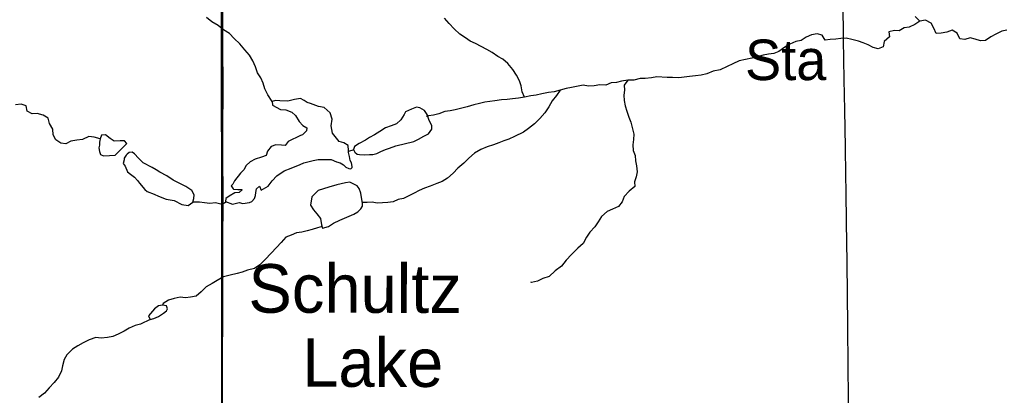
# Model space of a CAD drawing. Header units: feet. Extents: x 2113747 to 2516209, y 960708 to 1356798.
# Tile 26 of 253: x 2326610 to 2336734, y 1099344 to 1103212. Entities that reach past the tile are written whole.
import ezdxf

# ---------------------------------------------------------------- set-up
doc = ezdxf.new("R2010")
doc.units = ezdxf.units.FT
doc.header["$LTSCALE"] = 50
doc.header["$MEASUREMENT"] = 0
doc.linetypes.add('OhDOT_USTN3', pattern=[0.22, 0.165, -0.055])
for name, color, linetype in [('0_Xref', 7, 'Continuous'), ('GM_X_County_Road', 3, 'Continuous'), ('GM_X_Minor_Lake', 5, 'Continuous'), ('GM_X_Minor_Lake_Text', 5, 'Continuous'), ('GM_X_Minor_River', 5, 'Continuous'), ('GM_X_Township', 251, 'OhDOT_USTN3'), ('GM_X_Unincorporated_Text', 251, 'Continuous')]:
    doc.layers.add(name, color=color, linetype=linetype)
doc.styles.add('Styledgn030', font='dgn030.shx')
doc.styles.add('Styledgn031', font='dgn031.shx')

# ---------------------------------------------------------------- blocks, each defined once
blk = doc.blocks.new('POR')
at = {"layer": 'GM_X_County_Road', "flags": 128}
for points in [[(2328694.194308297, 1097537.929591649), (2328694.095883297, 1097693.408283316), (2328695.506641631, 1098044.555874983), (2328696.031574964, 1098533.59689165), (2328695.145749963, 1098855.085749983), (2328695.99876663, 1099662.367599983), (2328697.442333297, 1100226.834974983), (2328697.737608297, 1100502.457783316), (2328698.918708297, 1100860.101424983), (2328699.279599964, 1101033.493466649), (2328700.723166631, 1101233.361833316), (2328702.59324163, 1101462.954549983), (2328699.64049163, 1101738.282083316), (2328699.476449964, 1101951.470633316), (2328699.968574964, 1102013.70804165), (2328702.330774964, 1102564.986466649), (2328699.771724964, 1102893.03699165), (2328697.704799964, 1103201.40251665), (2328697.475141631, 1103736.079924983), (2328695.867533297, 1104093.690758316), (2328694.883283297, 1104166.722108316)], [(2335154.74569163, 1097567.45709165), (2335153.95829163, 1097639.668233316), (2335147.429433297, 1098168.604183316), (2335141.130233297, 1098689.830174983), (2335136.471449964, 1099008.038199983), (2335126.89141663, 1099641.239033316), (2335124.92291663, 1100057.937674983), (2335117.311383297, 1100710.85631665), (2335111.176224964, 1101127.522149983), (2335107.665733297, 1101439.29974165), (2335105.04106663, 1101609.804649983), (2335100.21824163, 1101898.452366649), (2335092.934791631, 1102281.948974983), (2335085.782574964, 1102596.67931665), (2335079.94269163, 1103006.652249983), (2335075.349524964, 1103397.137033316), (2335068.62381663, 1103780.961724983), (2335065.113324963, 1104199.071124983)]]:
    blk.add_lwpolyline(points, dxfattribs=at)
at = {"layer": 'GM_X_Minor_Lake'}
for p, q in [((2329497.269999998, 1102017.85), (2329370.019999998, 1101956.08)), ((2327591.899999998, 1101817.39), (2327710.449999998, 1101937.2)), ((2330476.409999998, 1101913.9), (2330661.859999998, 1101958.35)), ((2328051.949999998, 1101640.68), (2328011.649999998, 1101666.25)), ((2329901.649999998, 1101148.59), (2330046.909999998, 1101208.58)), ((2328087.309999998, 1100191.19), (2328117.899999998, 1100212.26))]:
    blk.add_line(p, q, dxfattribs=at)
at = {"layer": 'GM_X_Minor_Lake', "flags": 128}
for points in [[(2329370.019999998, 1101956.08), (2329338.519999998, 1101915.58), (2329302.469999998, 1101919.14), (2329244.409999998, 1101924.43), (2329194.619999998, 1101907.75), (2329159.229999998, 1101857.17), (2329145.739999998, 1101814.88), (2329097.969999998, 1101796.24), (2329030.199999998, 1101777.33), (2328980.569999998, 1101746.63), (2328939.019999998, 1101710), (2328915.549999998, 1101665.58), (2328881.969999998, 1101631.07), (2328818.919999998, 1101552.07), (2328801.319999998, 1101519.76), (2328783.559999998, 1101499.48), (2328805.889999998, 1101471.69), (2328809.959999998, 1101465.72), (2328851.989999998, 1101462.24), (2328891.989999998, 1101462.74), (2328896.029999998, 1101458.78), (2328866.349999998, 1101432.34), (2328822.409999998, 1101427.77), (2328764.809999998, 1101394.96), (2328729.109999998, 1101370.45), (2328727.489999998, 1101338.34), (2328797.789999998, 1101313.15), (2328865.609999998, 1101328.05), (2328905.689999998, 1101320.52), (2328973.569999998, 1101329.41), (2328995.449999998, 1101339.71), (2329025.089999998, 1101370.16), (2329034.699999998, 1101402.37), (2329036.329999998, 1101432.47), (2329045.899999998, 1101468.7), (2329075.529999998, 1101499.15), (2329094.049999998, 1101455.26), (2329163.529999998, 1101498.25), (2329206.869999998, 1101552.95), (2329254.259999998, 1101603.68), (2329327.639999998, 1101654.74), (2329401.289999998, 1101683.75), (2329494.829999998, 1101721.02), (2329530.619999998, 1101737.51), (2329628.319999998, 1101762.81), (2329678.179999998, 1101773.47), (2329750.179999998, 1101772.37), (2329814.189999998, 1101771.17), (2329868.439999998, 1101749.79), (2329904.579999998, 1101738.22), (2329940.809999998, 1101718.63), (2329965.089999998, 1101694.87), (2329995.249999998, 1101681.21), (2330015.299999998, 1101677.45), (2330029.149999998, 1101689.66), (2330029.029999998, 1101699.68), (2330022.569999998, 1101737.7), (2330008.269999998, 1101763.6), (2329999.789999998, 1101803.6), (2329991.309999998, 1101843.6), (2329991.049999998, 1101865.65), (2329986.419999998, 1101917.74), (2329942.089999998, 1101945.26), (2329895.939999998, 1101958.7), (2329853.329999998, 1102010.32), (2329826.939999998, 1102042.06), (2329812.009999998, 1102120.09), (2329821.219999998, 1102186.39), (2329802.409999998, 1102254.33), (2329739.769999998, 1102307.69), (2329681.659999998, 1102316.98), (2329601.309999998, 1102348.06), (2329565.169999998, 1102359.63), (2329534.939999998, 1102379.3), (2329498.699999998, 1102398.9), (2329434.819999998, 1102390.08), (2329367.029999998, 1102373.18), (2329284.979999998, 1102378.16), (2329238.939999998, 1102381.59), (2329207.089999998, 1102369.16), (2329209.519999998, 1102333.09), (2329292.049999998, 1102288.01), (2329346.109999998, 1102282.67), (2329408.359999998, 1102261.4), (2329444.779999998, 1102225.76), (2329483.539999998, 1102162.07), (2329522.019999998, 1102122.45), (2329562.309999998, 1102096.89), (2329558.649999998, 1102068.77), (2329517.169999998, 1102026.13), (2329497.269999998, 1102017.85)], [(2330661.859999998, 1101958.35), (2330709.589999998, 1101981.01), (2330765.209999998, 1102011.79), (2330812.919999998, 1102036.46), (2330846.329999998, 1102085.02), (2330847.869999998, 1102123.13), (2330821.259999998, 1102174.94), (2330798.539999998, 1102234.81), (2330772.009999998, 1102278.6), (2330723.719999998, 1102304.06), (2330691.629999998, 1102311.67), (2330637.879999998, 1102290.95), (2330578.229999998, 1102262.11), (2330568.379999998, 1102249.96), (2330562.559999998, 1102235.85), (2330529.229999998, 1102179.28), (2330483.729999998, 1102138.59), (2330427.979999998, 1102117.84), (2330372.229999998, 1102097.08), (2330314.679999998, 1102060.25), (2330257.099999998, 1102025.43), (2330207.419999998, 1101998.73), (2330165.749999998, 1101972.14), (2330100.169999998, 1101937.22), (2330052.579999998, 1101904.53), (2330042.939999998, 1101874.33), (2330055.249999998, 1101848.41), (2330079.479999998, 1101828.66), (2330103.539999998, 1101822.95), (2330151.549999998, 1101821.56), (2330205.549999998, 1101822.24), (2330241.509999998, 1101824.7), (2330283.409999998, 1101833.25), (2330323.129999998, 1101855.81), (2330370.899999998, 1101874.45), (2330402.749999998, 1101886.9), (2330450.569999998, 1101901.53), (2330476.409999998, 1101913.9)], [(2327710.449999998, 1101937.2), (2327686.119999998, 1101964.97), (2327644.129999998, 1101964.44), (2327582.169999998, 1101961.66), (2327539.839999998, 1101989.21), (2327493.399999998, 1102026.73), (2327449.459999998, 1102022.16), (2327435.899999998, 1101985.89), (2327430.309999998, 1101951.72), (2327430.669999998, 1101921.65), (2327423.029999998, 1101891.47), (2327429.479999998, 1101853.45), (2327439.839999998, 1101823.5), (2327472.009999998, 1101809.87), (2327531.959999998, 1101812.62), (2327591.899999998, 1101817.39)], [(2328011.649999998, 1101666.25), (2327971.379999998, 1101689.8), (2327880.799999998, 1101738.79), (2327832.239999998, 1101786.32), (2327791.719999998, 1101829.93), (2327767.509999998, 1101847.67), (2327735.569999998, 1101843.26), (2327715.739999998, 1101828.98), (2327705.889999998, 1101816.82), (2327684.279999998, 1101784.46), (2327682.479999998, 1101768.4), (2327674.929999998, 1101730.19), (2327693.259999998, 1101702.35), (2327719.919999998, 1101646.53), (2327748.229999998, 1101620.82), (2327790.599999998, 1101589.26), (2327820.979999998, 1101557.55), (2327841.309999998, 1101529.74), (2327896.079999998, 1101464.24), (2327920.339999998, 1101442.49), (2327992.669999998, 1101415.32), (2328038.909999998, 1101393.84), (2328115.249999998, 1101364.72), (2328197.389999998, 1101351.72), (2328275.879999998, 1101310.59), (2328341.999999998, 1101299.39), (2328389.579999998, 1101334.09), (2328401.129999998, 1101372.34), (2328402.689999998, 1101408.45), (2328380.149999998, 1101454.29), (2328319.679999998, 1101493.64), (2328263.359999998, 1101521.01), (2328188.909999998, 1101560.18), (2328122.359999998, 1101605.47), (2328051.949999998, 1101640.68)], [(2330046.909999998, 1101208.58), (2330086.609999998, 1101233.15), (2330116.239999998, 1101263.6), (2330135.909999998, 1101291.92), (2330133.539999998, 1101321.98), (2330124.829999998, 1101382.03), (2330118.319999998, 1101424.06), (2330099.729999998, 1101473.96), (2330081.399999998, 1101501.81), (2330004.949999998, 1101538.95), (2329959.039999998, 1101532.35), (2329869.299999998, 1101511.16), (2329789.579999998, 1101488.09), (2329678.029999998, 1101452.6), (2329614.799999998, 1101387.63), (2329599.819999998, 1101303.21), (2329630.389999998, 1101255.46), (2329664.909999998, 1101211.78), (2329701.449999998, 1101166.12), (2329714.239999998, 1101100.1), (2329722.649999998, 1101066.12), (2329786.439999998, 1101082.97), (2329838.019999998, 1101117.71), (2329901.649999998, 1101148.59)], [(2328117.899999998, 1100212.26), (2328130.799999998, 1100233.86), (2328120.419999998, 1100265.81), (2328078.329999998, 1100273.3), (2328038.439999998, 1100264.78), (2327994.809999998, 1100234.15), (2327933.689999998, 1100161.19), (2327950.119999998, 1100125.3), (2327989.989999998, 1100135.83), (2328037.759999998, 1100154.47), (2328087.309999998, 1100191.19)]]:
    blk.add_lwpolyline(points, dxfattribs=at)
at = {"layer": 'GM_X_Minor_River', "flags": 128}
for points in [[(2331800.279999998, 1102415.92), (2331775.629999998, 1102469.75), (2331764.909999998, 1102529.77), (2331750.269999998, 1102583.74), (2331719.579999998, 1102641.51), (2331678.889999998, 1102699.15), (2331630.159999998, 1102760.7), (2331577.619999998, 1102806.17), (2331527.299999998, 1102833.61), (2331468.829999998, 1102872.97), (2331412.429999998, 1102906.35), (2331356.069999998, 1102937.73), (2331297.719999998, 1102967.08), (2331243.439999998, 1102990.46), (2331193.039999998, 1103023.91), (2331136.579999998, 1103063.31), (2331075.939999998, 1103116.69), (2331025.259999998, 1103174.2), (2330978.619999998, 1103227.77)], [(2335866.459999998, 1103197.02), (2335815.879999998, 1103246.52)], [(2329207.089999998, 1102369.16), (2329162.289999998, 1102436.78), (2329131.549999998, 1102498.55), (2329114.839999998, 1102558.51), (2329088.189999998, 1102612.32), (2329055.549999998, 1102666.05), (2329034.819999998, 1102727.96), (2329006.099999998, 1102787.76), (2328971.409999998, 1102845.48), (2328924.729999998, 1102903.05), (2328874.019999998, 1102962.58), (2328815.329999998, 1103020), (2328768.719999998, 1103071.55), (2328706.289999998, 1103108.87), (2328649.769999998, 1103152.28), (2328585.299999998, 1103191.57), (2328530.809999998, 1103233.01)], [(2327435.899999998, 1101985.89), (2327375.699999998, 1102003.18), (2327319.609999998, 1102010.51), (2327256.019999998, 1101977.61), (2327198.089999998, 1101972.88), (2327136.229999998, 1101962.08), (2327084.569999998, 1101933.35), (2327034.489999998, 1101940.74), (2326980.069999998, 1101976.15), (2326953.459999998, 1102027.96), (2326950.789999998, 1102084.08), (2326916.099999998, 1102141.8), (2326903.429999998, 1102197.79), (2326851.089999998, 1102227.22), (2326790.889999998, 1102244.51), (2326736.919999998, 1102241.83), (2326686.579999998, 1102271.28), (2326675.939999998, 1102325.3), (2326623.729999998, 1102342.69), (2326565.849999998, 1102333.94)], [(2336761.459999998, 1103103.95), (2336709.589999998, 1103093.27), (2336645.949999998, 1103064.4), (2336594.299999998, 1103035.68), (2336540.769999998, 1102996.91), (2336488.809999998, 1102994.25), (2336434.609999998, 1103011.61), (2336382.449999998, 1103025.01), (2336326.659999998, 1103008.26), (2336276.589999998, 1103015.65), (2336247.899999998, 1103073.45), (2336197.519999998, 1103104.91), (2336143.779999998, 1103084.18), (2336085.909999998, 1103073.43), (2336033.949999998, 1103070.78), (2336009.309999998, 1103124.61), (2335980.699999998, 1103176.39), (2335924.349999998, 1103205.76), (2335866.459999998, 1103197.02), (2335812.859999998, 1103164.26), (2335757.219999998, 1103135.49), (2335705.329999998, 1103126.82), (2335653.699999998, 1103096.09), (2335603.669999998, 1103099.47), (2335547.829999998, 1103086.74), (2335552.429999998, 1103036.66), (2335497.039999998, 1102985.83), (2335487.699999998, 1102931.57), (2335435.929999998, 1102912.88), (2335385.769999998, 1102926.28), (2335335.479999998, 1102951.72), (2335283.199999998, 1102975.13), (2335233.019999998, 1102990.55), (2335164.819999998, 1103007.74), (2335108.669999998, 1103021.06), (2335054.709999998, 1103018.39), (2335000.789999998, 1103011.69), (2334944.859999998, 1103006.98), (2334892.939999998, 1103000.32), (2334860.329999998, 1103052.04), (2334808.169999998, 1103065.43)], [(2334808.169999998, 1103065.43), (2334750.309999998, 1103054.67), (2334696.589999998, 1103031.94), (2334644.989999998, 1102999.2), (2334591.119999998, 1102988.5), (2334529.449999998, 1102961.65), (2334475.849999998, 1102928.9), (2334414.369999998, 1102886.01), (2334362.619999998, 1102865.31), (2334310.709999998, 1102858.64), (2334254.869999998, 1102845.9), (2334203.029999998, 1102833.22), (2334137.239999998, 1102816.35), (2334007.579999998, 1102788.65), (2333941.959999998, 1102757.74), (2333884.289999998, 1102730.95), (2333812.719999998, 1102695.96), (2333738.899999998, 1102680.99), (2333675.209999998, 1102656.13), (2333617.389999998, 1102641.36), (2333557.479999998, 1102634.59), (2333495.569999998, 1102627.79), (2333441.679999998, 1102619.09), (2333385.769999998, 1102612.38), (2333321.709999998, 1102617.58), (2333265.729999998, 1102616.88), (2333161.659999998, 1102623.59), (2333105.769999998, 1102614.86), (2333041.859999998, 1102608.04), (2332989.859999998, 1102607.38), (2332926.079999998, 1102590.55), (2332862.119999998, 1102587.74), (2332798.229999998, 1102578.9), (2332746.389999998, 1102566.22), (2332690.439999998, 1102561.5), (2332636.729999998, 1102538.77), (2332576.709999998, 1102540.02), (2332516.829999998, 1102531.24), (2332458.889999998, 1102526.5), (2332402.749999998, 1102537.83), (2332283.079999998, 1102512.25), (2332229.179999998, 1102503.55), (2332167.389999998, 1102486.72), (2332105.629999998, 1102467.89), (2332047.689999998, 1102463.16), (2331977.849999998, 1102450.24), (2331922.029999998, 1102435.5), (2331866.139999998, 1102426.77), (2331800.279999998, 1102415.92), (2331738.429999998, 1102403.1), (2331678.519999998, 1102396.33), (2331620.599999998, 1102389.59), (2331562.649999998, 1102386.85), (2331496.779999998, 1102375.99), (2331442.849999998, 1102371.3), (2331390.949999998, 1102362.62), (2331337.109999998, 1102349.9), (2331279.289999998, 1102335.14), (2331209.549999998, 1102314.21), (2331143.749999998, 1102297.33), (2331087.909999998, 1102284.6), (2331036.069999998, 1102271.9), (2330982.159999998, 1102265.21), (2330918.419999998, 1102244.35), (2330864.599999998, 1102229.63), (2330812.699999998, 1102220.96), (2330790.759999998, 1102216.67)], [(2332862.119999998, 1102587.74), (2332826.729999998, 1102537.15), (2332827.349999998, 1102485.02), (2332821.949999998, 1102434.82), (2332826.599999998, 1102380.72), (2332835.239999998, 1102326.69), (2332851.939999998, 1102268.74), (2332874.659999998, 1102208.87), (2332893.279999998, 1102156.97), (2332905.939999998, 1102100.97), (2332924.749999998, 1102033.03), (2332921.399999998, 1101978.84), (2332916.059999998, 1101924.63), (2332918.749999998, 1101866.5), (2332937.369999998, 1101814.6), (2332942.039999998, 1101758.5), (2332952.669999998, 1101706.5), (2332959.399999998, 1101644.42), (2332950.009999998, 1101594.16), (2332930.619999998, 1101543.79), (2332935.219999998, 1101493.7), (2332875.809999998, 1101444.83), (2332826.469999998, 1101390.06), (2332803.099999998, 1101337.63), (2332767.709999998, 1101287.04), (2332704.019999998, 1101262.17), (2332650.319999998, 1101237.43), (2332590.949999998, 1101184.55), (2332559.609999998, 1101130), (2332524.249999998, 1101077.41), (2332472.909999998, 1101022.62), (2332437.519999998, 1100972.04), (2332402.289999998, 1100907.43), (2332348.859999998, 1100860.63), (2332283.649999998, 1100795.63), (2332230.379999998, 1100734.8), (2332181.119999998, 1100674.01), (2332115.679999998, 1100627.06), (2332052.419999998, 1100566.11), (2331990.669999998, 1100545.27), (2331934.999999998, 1100518.5), (2331873.159999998, 1100505.68), (2331865.109999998, 1100509.59)], [(2332167.389999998, 1102486.72), (2332130.049999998, 1102432.11), (2332084.739999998, 1102375.38), (2332051.459999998, 1102314.8), (2332008.199999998, 1102254.09), (2331956.899999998, 1102195.29), (2331901.589999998, 1102138.44), (2331842.159999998, 1102091.57), (2331788.599999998, 1102054.8), (2331697.159999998, 1102009.52), (2331639.479999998, 1101982.72), (2331587.689999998, 1101966.03), (2331535.939999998, 1101945.32), (2331482.189999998, 1101924.59), (2331416.479999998, 1101901.69), (2331352.779999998, 1101876.83), (2331285.259999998, 1101837.88), (2331227.889999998, 1101785.01), (2331176.499999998, 1101734.23), (2331115.119999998, 1101683.31), (2331067.729999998, 1101632.58), (2331010.339999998, 1101581.71), (2330952.769999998, 1101546.9), (2330899.039999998, 1101524.16), (2330831.369999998, 1101497.24), (2330771.599999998, 1101478.43), (2330717.929999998, 1101451.69), (2330666.229999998, 1101426.97), (2330610.579999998, 1101398.19), (2330556.929999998, 1101369.44), (2330503.069999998, 1101358.73), (2330451.319999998, 1101338.02), (2330395.429999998, 1101329.29), (2330339.489999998, 1101324.58), (2330285.529999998, 1101321.89), (2330235.419999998, 1101331.29), (2330183.439999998, 1101330.63), (2330132.679999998, 1101327.87)], [(2330044.779999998, 1101870.44), (2329991.159999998, 1101855.78)], [(2328736.829999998, 1101334.99), (2328691.859999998, 1101307.81), (2328623.649999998, 1101327), (2328563.759999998, 1101318.23), (2328509.649999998, 1101327.58), (2328457.589999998, 1101332.93), (2328403.579999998, 1101334.26), (2328389.579999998, 1101334.09)], [(2329718.989999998, 1101080.9), (2329670.609999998, 1101069.47), (2329618.839999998, 1101050.77), (2329567.019999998, 1101036.07), (2329511.179999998, 1101023.33), (2329457.269999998, 1101016.65), (2329401.549999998, 1100993.88), (2329347.799999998, 1100973.15), (2329298.459999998, 1100918.37), (2329251.069999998, 1100867.64), (2329136.549999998, 1100745.87), (2329079.229999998, 1100689), (2329025.709999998, 1100650.22), (2328953.939999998, 1100631.27), (2328898.179999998, 1100612.51), (2328844.359999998, 1100597.8), (2328774.539999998, 1100582.89), (2328706.779999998, 1100563.98), (2328639.219999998, 1100527.04), (2328587.619999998, 1100494.3), (2328526.049999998, 1100459.43), (2328476.659999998, 1100408.67), (2328423.199999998, 1100363.88), (2328367.319999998, 1100355.15), (2328315.399999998, 1100348.48), (2328259.349999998, 1100353.79), (2328197.509999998, 1100340.99), (2328139.739999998, 1100322.21), (2328084.139999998, 1100289.42), (2328078.329999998, 1100273.3)], [(2327950.119999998, 1100125.3), (2327850.719999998, 1100075.92), (2327798.919999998, 1100061.23), (2327735.219999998, 1100036.36), (2327683.619999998, 1100003.63), (2327621.969999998, 1099974.78), (2327566.269999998, 1099950.01), (2327514.409999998, 1099939.34), (2327448.499999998, 1099932.49), (2327392.449999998, 1099937.8), (2327324.729999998, 1099914.89), (2327261.109999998, 1099884.01), (2327209.479999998, 1099853.28), (2327153.879999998, 1099820.5), (2327094.589999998, 1099761.59), (2327067.209999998, 1099711.11), (2327049.949999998, 1099648.73), (2327040.579999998, 1099596.46), (2327009.359999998, 1099531.9), (2326964.029999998, 1099477.19), (2326912.709999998, 1099420.39), (2326863.379999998, 1099365.62), (2326807.889999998, 1099322.81)]]:
    blk.add_lwpolyline(points, dxfattribs=at)
at = {"layer": 'GM_X_Township', "flags": 128}
for points in [[(2299079.526133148, 1118653.933059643), (2299393.191547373, 1118653.465534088), (2300973.57354521, 1118651.109938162), (2302815.343662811, 1118636.675957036), (2305256.092839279, 1118586.083851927), (2305354.900161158, 1118576.673630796), (2305446.649817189, 1118586.083851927), (2308266.635182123, 1118588.986552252), (2311596.430626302, 1118575.306384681), (2314609.74421485, 1118562.644737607), (2321212.393813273, 1118516.465948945), (2325058.409407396, 1118507.369827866), (2328670.365789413, 1118494.729086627), (2328672.72749511, 1115449.977329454), (2328675.860421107, 1111410.955046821), (2328676.325129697, 1110811.844709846), (2328678.866606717, 1107535.32865842), (2328684.56452686, 1104162.438134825), (2328691.216832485, 1097555.460079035), (2328691.272180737, 1097500.488959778), (2328700.095630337, 1094332.385535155), (2328614.552761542, 1091116.767762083), (2326938.016114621, 1091093.957807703), (2326731.856526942, 1091091.167813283), (2324107.681775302, 1091055.567884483), (2318106.713777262, 1090974.258047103), (2313863.192264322, 1090916.718162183), (2307056.495877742, 1090902.668190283), (2301402.457185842, 1090840.218315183), (2299895.240200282, 1090830.908333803), (2299145.396115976, 1090826.958645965), (2299131.486759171, 1096371.668527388), (2299120.504385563, 1100749.590261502), (2299110.383530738, 1104784.083339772), (2299110.031980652, 1104924.222331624), (2299092.407640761, 1106995.173851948), (2299072.244102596, 1110035.209896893), (2299073.232432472, 1112955.643903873), (2299079.526133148, 1118653.933059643)], [(2328670.365789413, 1118494.729086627), (2334910.885271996, 1118504.135472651), (2335351.161061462, 1118516.511682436), (2341409.417171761, 1118379.523236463), (2348257.603475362, 1118529.002937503), (2348534.222973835, 1118532.767198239), (2354932.400125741, 1118559.252877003), (2355016.389321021, 1118560.155158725), (2355017.019907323, 1118476.946865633), (2355238.519513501, 1104829.990335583), (2355320.635345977, 1098179.223608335), (2355326.816136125, 1097667.054589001), (2355371.409247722, 1091476.537042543), (2352195.125600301, 1091434.847125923), (2348514.032962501, 1091386.487222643), (2345660.688755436, 1091348.057432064), (2342696.544597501, 1091308.017379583), (2341798.586378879, 1091295.888283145), (2335156.879676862, 1091205.997583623), (2333215.933558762, 1091179.587636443), (2331836.686317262, 1091160.757674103), (2328725.238795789, 1091118.278894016), (2328614.552761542, 1091116.767762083), (2328700.095630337, 1094332.385535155), (2328691.272180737, 1097500.488959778), (2328691.216832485, 1097555.460079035), (2328684.56452686, 1104162.438134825), (2328678.866606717, 1107535.32865842), (2328676.325129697, 1110811.844709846), (2328675.860421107, 1111410.955046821), (2328672.72749511, 1115449.977329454), (2328670.365789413, 1118494.729086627)]]:
    blk.add_lwpolyline(points, dxfattribs=at)
at = {"layer": 'GM_X_Minor_Lake_Text', "attachment_point": 4, "line_spacing_factor": 0.8, "style": 'Styledgn031'}
for s, insert, char_height, rotation in [('{\\Fdgn000|c0;\\C256;Schultz}', (2328962.049272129, 1100441.407365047), 500.2150199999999, 359.9383138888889), ('{\\Fdgn000|c0;\\C256;Lake}', (2329514.627854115, 1099678.41799657), 500.21628, 359.9386388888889)]:
    blk.add_mtext(s, dxfattribs=dict(at, insert=insert, char_height=char_height, rotation=rotation))
at = {"layer": 'GM_X_Unincorporated_Text', "insert": (2334067.708416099, 1102584.10773247), "char_height": 417.0000000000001, "attachment_point": 7, "rotation": 1e-05, "line_spacing_factor": 0.8, "style": 'Styledgn030'}
blk.add_mtext('{\\Fdgn000|c0;\\C256;Sta}', dxfattribs=at)

msp = doc.modelspace()

# ---------------------------------------------------------------- block references
at = {"layer": '0_Xref'}
msp.add_blockref('POR', (0, 0), dxfattribs=at)

doc.saveas('drawing.dxf')
